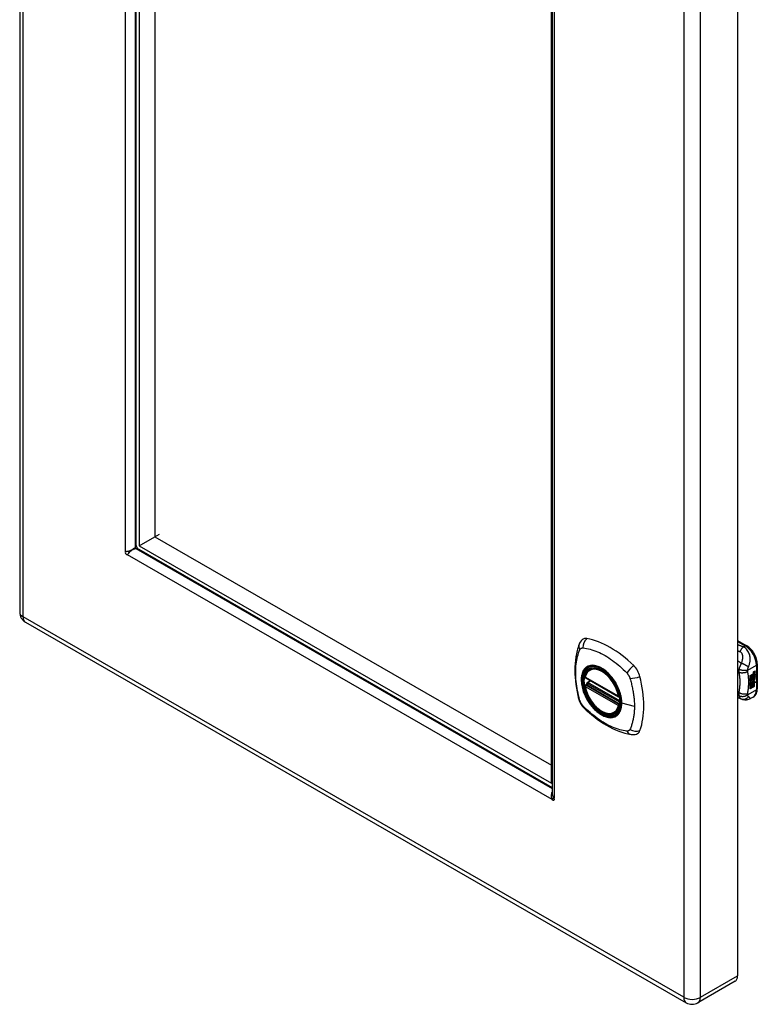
# Model space of a CAD drawing. Header units: inches. Extents: x 73.2 to 82.4, y 20.9 to 45.4.
# Tile 1 of 2: x 73.2 to 82.4, y 20.9 to 33.1. Entities that reach past the tile are written whole.
import ezdxf

# ---------------------------------------------------------------- set-up
doc = ezdxf.new("R2010")
doc.units = ezdxf.units.IN
doc.header["$MEASUREMENT"] = 0
doc.layers.add('Visible Edges(ANSI)', color=7, linetype='Continuous', lineweight=25)
doc.layers.add('Visible Tangent Edges(ANSI)', color=7, linetype='Continuous', lineweight=25)

msp = doc.modelspace()

# ---------------------------------------------------------------- linework, layer by layer
at = {"layer": 'Visible Edges(ANSI)'}
for p, q in [((73.196, 44.998), (73.196, 25.776)), ((74.642, 42.582), (74.642, 26.619)), ((74.684, 42.55), (74.684, 26.602)), ((74.878, 42.438), (74.878, 26.715)), ((82.128, 40.47), (82.128, 21.249)), ((79.815, 23.647), (79.815, 39.595)), ((79.821, 39.594), (79.821, 23.52)), ((74.684, 26.602), (74.878, 26.715)), ((74.878, 26.715), (74.934, 26.747)), ((74.878, 26.715), (79.815, 23.872)), ((74.631, 26.582), (74.644, 26.605)), ((74.684, 26.602), (79.815, 23.647)), ((74.666, 26.567), (74.64, 26.567)), ((74.677, 26.558), (79.821, 23.595)), ((73.269, 25.65), (81.49, 20.916)), ((82.128, 25.424), (82.243, 25.358)), ((82.374, 25.131), (82.374, 24.826)), ((80.291, 25.067), (80.301, 25.073)), ((82.284, 24.986), (82.321, 25.008)), ((82.32, 25), (82.323, 25.001)), ((82.32, 24.993), (82.32, 25)), ((82.322, 24.999), (82.32, 25)), ((82.325, 25), (82.322, 24.999)), ((82.322, 24.999), (82.322, 24.992)), ((82.323, 24.993), (82.347, 25.002)), ((82.349, 25.001), (82.323, 24.991)), ((82.324, 25), (82.323, 25.001)), ((82.323, 24.998), (82.327, 25)), ((82.323, 24.991), (82.323, 24.998)), ((82.327, 25.001), (82.326, 25.002)), ((82.329, 25.019), (82.327, 25.02)), ((82.327, 25), (82.327, 25.001)), ((82.329, 25.022), (82.328, 25.023)), ((82.329, 25.003), (82.328, 25.004)), ((82.331, 25.032), (82.347, 25.038)), ((82.331, 25.014), (82.347, 25.02)), ((82.349, 25.038), (82.332, 25.032)), ((82.349, 25.019), (82.332, 25.013)), ((82.333, 25.039), (82.349, 25.045)), ((82.335, 24.982), (82.349, 24.997)), ((82.338, 25.023), (82.349, 25.027)), ((82.338, 25.004), (82.349, 25.008)), ((82.347, 25.038), (82.347, 25.044)), ((82.349, 25.038), (82.347, 25.038)), ((82.347, 25.02), (82.347, 25.026)), ((82.349, 25.019), (82.347, 25.02)), ((82.347, 25.002), (82.347, 25.008)), ((82.349, 25.001), (82.347, 25.002)), ((82.347, 24.989), (82.347, 24.996)), ((82.349, 25.045), (82.349, 25.038)), ((82.349, 25.027), (82.349, 25.019)), ((82.349, 25.008), (82.349, 25.001)), ((82.349, 24.997), (82.349, 24.988)), ((80.234, 24.963), (80.648, 24.724)), ((80.234, 24.867), (80.248, 24.875)), ((80.254, 24.887), (80.253, 24.889)), ((80.259, 24.901), (80.3, 24.925)), ((82.284, 24.972), (82.32, 24.993)), ((82.322, 24.992), (82.284, 24.97)), ((82.284, 24.968), (82.322, 24.99)), ((82.284, 24.97), (82.284, 24.986)), ((82.284, 24.953), (82.325, 24.977)), ((82.326, 24.976), (82.284, 24.952)), ((82.284, 24.949), (82.33, 24.976)), ((82.284, 24.952), (82.284, 24.968)), ((82.284, 24.935), (82.32, 24.956)), ((82.322, 24.955), (82.284, 24.933)), ((82.284, 24.913), (82.284, 24.949)), ((82.284, 24.933), (82.284, 24.934)), ((82.284, 24.933), (82.307, 24.927)), ((82.284, 24.914), (82.294, 24.913)), ((82.296, 24.912), (82.284, 24.913)), ((82.284, 24.879), (82.308, 24.912)), ((82.284, 24.896), (82.296, 24.912)), ((82.309, 24.911), (82.284, 24.877)), ((82.284, 24.823), (82.284, 24.896)), ((82.284, 24.877), (82.299, 24.885)), ((82.284, 24.877), (82.284, 24.877)), ((82.296, 24.912), (82.294, 24.913)), ((82.297, 24.832), (82.297, 24.884)), ((82.299, 24.885), (82.299, 24.831)), ((82.301, 24.886), (82.316, 24.895)), ((82.301, 24.833), (82.301, 24.886)), ((82.307, 24.927), (82.321, 24.946)), ((82.309, 24.911), (82.308, 24.912)), ((82.308, 24.912), (82.321, 24.909)), ((82.322, 24.908), (82.309, 24.911)), ((82.314, 24.842), (82.314, 24.894)), ((82.316, 24.895), (82.316, 24.841)), ((82.318, 24.926), (82.324, 24.933)), ((82.32, 24.925), (82.318, 24.926)), ((82.318, 24.904), (82.322, 24.908)), ((82.331, 24.904), (82.318, 24.904)), ((82.318, 24.896), (82.331, 24.904)), ((82.318, 24.843), (82.318, 24.896)), ((82.319, 24.905), (82.33, 24.905)), ((82.322, 24.992), (82.32, 24.993)), ((82.32, 24.978), (82.32, 24.989)), ((82.322, 24.978), (82.32, 24.978)), ((82.32, 24.968), (82.325, 24.973)), ((82.32, 24.956), (82.32, 24.968)), ((82.322, 24.967), (82.32, 24.968)), ((82.322, 24.955), (82.32, 24.956)), ((82.325, 24.932), (82.32, 24.925)), ((82.32, 24.925), (82.34, 24.92)), ((82.322, 24.908), (82.321, 24.909)), ((82.322, 24.99), (82.322, 24.978)), ((82.322, 24.978), (82.326, 24.976)), ((82.33, 24.976), (82.322, 24.967)), ((82.322, 24.967), (82.322, 24.955)), ((82.323, 24.988), (82.335, 24.982)), ((82.323, 24.979), (82.323, 24.988)), ((82.323, 24.98), (82.33, 24.978)), ((82.332, 24.977), (82.323, 24.979)), ((82.323, 24.967), (82.332, 24.976)), ((82.323, 24.96), (82.334, 24.973)), ((82.336, 24.973), (82.323, 24.958)), ((82.323, 24.958), (82.323, 24.967)), ((82.325, 24.932), (82.324, 24.933)), ((82.329, 24.939), (82.327, 24.94)), ((82.332, 24.977), (82.33, 24.978)), ((82.331, 24.904), (82.33, 24.905)), ((82.332, 24.976), (82.332, 24.977)), ((82.333, 24.952), (82.332, 24.953)), ((82.332, 24.916), (82.339, 24.92)), ((82.334, 24.915), (82.332, 24.916)), ((82.332, 24.852), (82.332, 24.905)), ((82.333, 24.904), (82.332, 24.905)), ((82.332, 24.905), (82.354, 24.904)), ((82.333, 24.939), (82.333, 24.952)), ((82.333, 24.904), (82.333, 24.851)), ((82.355, 24.903), (82.333, 24.904)), ((82.336, 24.973), (82.334, 24.973)), ((82.334, 24.973), (82.347, 24.968)), ((82.34, 24.92), (82.334, 24.915)), ((82.334, 24.915), (82.355, 24.903)), ((82.349, 24.967), (82.336, 24.973)), ((82.336, 24.942), (82.336, 24.961)), ((82.338, 24.941), (82.336, 24.942)), ((82.338, 24.98), (82.347, 24.989)), ((82.338, 24.978), (82.338, 24.98)), ((82.34, 24.979), (82.338, 24.98)), ((82.34, 24.978), (82.338, 24.978)), ((82.338, 24.961), (82.338, 24.941)), ((82.349, 24.988), (82.34, 24.979)), ((82.34, 24.979), (82.34, 24.978)), ((82.34, 24.978), (82.349, 24.976)), ((82.343, 24.961), (82.347, 24.963)), ((82.349, 24.988), (82.347, 24.989)), ((82.347, 24.968), (82.347, 24.976)), ((82.349, 24.967), (82.347, 24.968)), ((82.349, 24.976), (82.349, 24.967)), ((82.284, 24.824), (82.297, 24.832)), ((82.299, 24.831), (82.284, 24.823)), ((82.299, 24.831), (82.297, 24.832)), ((82.301, 24.834), (82.314, 24.842)), ((82.316, 24.841), (82.301, 24.833)), ((82.316, 24.841), (82.314, 24.842)), ((82.318, 24.844), (82.332, 24.852)), ((82.333, 24.851), (82.318, 24.843)), ((82.333, 24.851), (82.332, 24.852)), ((82.175, 24.694), (82.128, 24.712)), ((82.177, 24.693), (82.175, 24.694)), ((82.322, 24.719), (82.282, 24.696)), ((80.603, 24.524), (80.614, 24.53)), ((79.846, 23.46), (79.821, 23.446)), ((82.098, 21.182), (81.636, 20.916))]:
    msp.add_line(p, q, dxfattribs=at)
at = {"layer": 'Visible Edges(ANSI)', "flags": 128}
for points in [[(74.512, 26.532), (74.512, 26.532), (74.512, 26.532), (74.512, 26.532), (74.513, 26.532), (74.513, 26.532), (74.513, 26.532), (74.513, 26.532), (74.513, 26.532), (74.514, 26.532), (74.514, 26.532), (74.514, 26.532), (74.514, 26.532), (74.515, 26.532), (74.515, 26.532), (74.515, 26.532), (74.515, 26.532), (74.516, 26.532), (74.516, 26.532), (74.516, 26.532), (74.516, 26.532), (74.517, 26.532), (74.517, 26.532), (74.517, 26.532), (74.517, 26.532)], [(74.517, 26.532), (74.521, 26.532), (74.525, 26.532), (74.53, 26.533), (74.534, 26.533), (74.539, 26.534), (74.544, 26.535), (74.549, 26.536), (74.554, 26.537), (74.559, 26.539), (74.564, 26.54), (74.57, 26.542), (74.575, 26.544), (74.58, 26.547), (74.585, 26.549), (74.59, 26.551), (74.595, 26.554), (74.6, 26.557), (74.605, 26.56), (74.61, 26.564), (74.614, 26.567), (74.619, 26.571), (74.623, 26.574), (74.627, 26.578), (74.631, 26.582)], [(74.539, 26.493), (74.539, 26.493), (74.539, 26.493), (74.539, 26.493), (74.539, 26.492), (74.539, 26.492), (74.539, 26.492), (74.539, 26.492), (74.539, 26.492), (74.539, 26.491), (74.538, 26.491), (74.538, 26.491), (74.538, 26.491), (74.538, 26.491), (74.538, 26.49), (74.538, 26.49), (74.537, 26.49), (74.537, 26.49), (74.537, 26.49), (74.537, 26.49), (74.537, 26.489), (74.537, 26.489), (74.537, 26.489), (74.537, 26.489), (74.537, 26.489)], [(74.64, 26.567), (74.635, 26.565), (74.629, 26.564), (74.624, 26.562), (74.619, 26.56), (74.613, 26.558), (74.608, 26.555), (74.603, 26.553), (74.598, 26.55), (74.593, 26.547), (74.588, 26.544), (74.584, 26.54), (74.579, 26.537), (74.575, 26.534), (74.571, 26.53), (74.567, 26.526), (74.563, 26.523), (74.559, 26.519), (74.556, 26.515), (74.552, 26.511), (74.549, 26.507), (74.547, 26.504), (74.544, 26.5), (74.542, 26.497), (74.539, 26.493)], [(80.157, 25.376), (80.149, 25.355), (80.143, 25.335), (80.137, 25.316), (80.133, 25.298), (80.128, 25.279), (80.124, 25.259), (80.117, 25.219), (80.111, 25.179), (80.107, 25.137), (80.105, 25.095), (80.104, 25.052), (80.105, 25.008), (80.107, 24.964), (80.111, 24.92), (80.116, 24.875), (80.123, 24.829), (80.132, 24.784), (80.142, 24.738), (80.147, 24.715), (80.15, 24.703), (80.154, 24.689)], [(80.195, 25.432), (80.182, 25.419), (80.171, 25.404), (80.163, 25.39), (80.157, 25.376)], [(82.374, 25.131), (82.373, 25.147), (82.371, 25.164), (82.368, 25.18), (82.364, 25.197), (82.359, 25.213), (82.352, 25.229), (82.345, 25.245), (82.336, 25.261), (82.327, 25.276), (82.317, 25.29), (82.306, 25.304), (82.294, 25.317), (82.282, 25.329), (82.27, 25.34), (82.257, 25.35), (82.243, 25.358)], [(80.229, 24.976), (80.233, 24.991), (80.238, 25.005), (80.244, 25.018), (80.252, 25.03), (80.26, 25.041), (80.269, 25.051), (80.28, 25.059), (80.291, 25.067)], [(80.248, 24.875), (80.25, 24.877), (80.253, 24.88), (80.254, 24.884), (80.254, 24.887)], [(80.545, 24.985), (80.563, 24.963), (80.581, 24.94), (80.597, 24.916), (80.612, 24.891), (80.626, 24.865), (80.639, 24.839), (80.65, 24.812), (80.66, 24.785)], [(80.603, 24.524), (80.592, 24.519), (80.58, 24.514), (80.567, 24.511), (80.554, 24.509), (80.54, 24.509), (80.526, 24.51), (80.512, 24.512), (80.497, 24.515), (80.483, 24.52), (80.468, 24.525), (80.454, 24.532), (80.439, 24.54), (80.424, 24.55), (80.41, 24.56), (80.395, 24.571), (80.381, 24.583), (80.367, 24.596), (80.354, 24.61), (80.341, 24.625), (80.328, 24.64), (80.316, 24.656), (80.305, 24.673), (80.294, 24.69), (80.283, 24.707), (80.274, 24.725), (80.265, 24.743), (80.257, 24.762), (80.249, 24.78), (80.243, 24.799), (80.237, 24.818), (80.232, 24.836), (80.228, 24.855)], [(82.322, 24.719), (82.334, 24.728), (82.346, 24.739), (82.355, 24.751), (82.362, 24.765), (82.367, 24.779), (82.371, 24.794), (82.373, 24.81), (82.374, 24.826)], [(80.154, 24.689), (80.158, 24.676), (80.163, 24.663), (80.169, 24.65), (80.176, 24.638), (80.183, 24.626), (80.191, 24.615), (80.2, 24.604), (80.209, 24.593)], [(82.282, 24.696), (82.273, 24.692), (82.263, 24.688), (82.254, 24.685), (82.244, 24.683), (82.234, 24.682), (82.224, 24.682), (82.214, 24.683), (82.206, 24.684), (82.202, 24.685), (82.199, 24.686), (82.195, 24.687), (82.189, 24.689), (82.184, 24.691), (82.177, 24.693)], [(80.209, 24.593), (80.219, 24.583), (80.228, 24.574), (80.246, 24.558), (80.28, 24.527), (80.315, 24.497), (80.351, 24.468), (80.387, 24.441), (80.424, 24.416), (80.461, 24.392), (80.498, 24.369), (80.536, 24.349), (80.573, 24.33), (80.611, 24.312), (80.65, 24.297), (80.688, 24.283), (80.726, 24.272), (80.764, 24.262), (80.783, 24.258), (80.794, 24.256), (80.805, 24.254)], [(80.805, 24.254), (80.82, 24.252), (80.837, 24.252), (80.854, 24.254), (80.872, 24.259)], [(79.819, 23.453), (79.818, 23.456), (79.817, 23.46), (79.817, 23.463), (79.816, 23.467), (79.815, 23.471), (79.815, 23.474), (79.815, 23.478), (79.814, 23.482), (79.814, 23.485), (79.814, 23.489), (79.814, 23.493), (79.814, 23.496), (79.815, 23.5), (79.815, 23.504), (79.815, 23.507), (79.816, 23.511), (79.816, 23.515), (79.817, 23.518), (79.817, 23.522), (79.818, 23.525), (79.819, 23.528), (79.819, 23.532), (79.82, 23.535), (79.821, 23.538)], [(79.821, 23.446), (79.821, 23.446), (79.821, 23.446), (79.821, 23.446), (79.821, 23.447), (79.821, 23.447), (79.821, 23.447), (79.821, 23.447), (79.821, 23.448), (79.82, 23.448), (79.82, 23.448), (79.82, 23.449), (79.82, 23.449), (79.82, 23.45), (79.82, 23.45), (79.82, 23.45), (79.819, 23.451), (79.819, 23.451), (79.819, 23.451), (79.819, 23.452), (79.819, 23.452), (79.819, 23.452), (79.819, 23.452), (79.819, 23.453), (79.819, 23.453)], [(79.821, 23.52), (79.821, 23.518), (79.821, 23.515), (79.822, 23.513), (79.822, 23.51), (79.822, 23.508), (79.823, 23.506), (79.823, 23.503), (79.824, 23.501), (79.824, 23.499), (79.825, 23.496), (79.826, 23.494), (79.826, 23.492), (79.827, 23.49), (79.828, 23.487), (79.829, 23.485), (79.83, 23.483), (79.832, 23.481), (79.833, 23.479), (79.834, 23.476), (79.835, 23.474), (79.837, 23.472), (79.838, 23.47), (79.84, 23.468), (79.841, 23.466)], [(79.841, 23.466), (79.841, 23.466), (79.842, 23.466), (79.842, 23.465), (79.842, 23.465), (79.842, 23.465), (79.842, 23.465), (79.842, 23.464), (79.843, 23.464), (79.843, 23.464), (79.843, 23.464), (79.843, 23.463), (79.844, 23.463), (79.844, 23.463), (79.844, 23.462), (79.844, 23.462), (79.845, 23.462), (79.845, 23.461), (79.845, 23.461), (79.845, 23.461), (79.845, 23.461), (79.845, 23.461), (79.846, 23.46), (79.846, 23.46), (79.846, 23.46)]]:
    msp.add_lwpolyline(points, dxfattribs=at)
at = {"layer": 'Visible Edges(ANSI)'}
for centre, radius, start, end in [((73.342, 25.776), 0.146, 180, 240.064), ((80.24, 24.973), 0.0118, 166.5789, 240.064), ((80.265, 24.891), 0.0118, 119.936, 187.8207), ((80.24, 24.857), 0.0118, 119.936, 190.602), ((80.654, 24.734), 0.0118, 240.064, 282.6676), ((81.563, 21.042), 0.146, 240.064, 299.936)]:
    msp.add_arc(centre, radius, start, end, dxfattribs=at)
for centre, major_axis, start_param, end_param in [((74.677, 26.599), (0.025, -0.0433), 3.928925, 5.499721), ((74.527, 26.512), (0.0125, -0.0217), 3.337817, 6.090829), ((74.564, 26.533), (0.0125, -0.0217), 4.278811, 5.140327), ((80.294, 25.286), (-0.088, 0.154), 5.827357, 6.408431), ((80.545, 24.289), (-0.639, 1.109), 5.172085, 5.827357), ((80.44, 24.792), (0.157, -0.273), 2.362013, 7.062765), ((80.795, 24.997), (0.088, -0.154), 1.114968, 2.030492), ((82.331, 25.015), (-0.008, -0.0139), 5.599531, 6.283185), ((82.332, 25.014), (-0.008, -0.0139), 5.474827, 6.308913), ((82.327, 25.03), (0.00349, 0.00607), 1.10591, 2.348655), ((82.334, 25.034), (-0.0082, -0.0142), 5.490247, 6.612005), ((82.327, 25.012), (0.00337, 0.00586), 1.080045, 2.345144), ((82.334, 25.016), (-0.008, -0.0139), 5.486737, 6.497871), ((82.332, 25.035), (-0.0082, -0.0142), 0.086325, 0.32882), ((82.332, 25.017), (-0.008, -0.0139), 0.088333, 0.214686), ((82.33, 25.022), (0.0096, 0.0166), 0.591478, 1.10591), ((82.329, 25.028), (0.002, 0.00347), 1.194468, 2.460773), ((82.332, 25.03), (-0.00419, -0.00728), 5.602365, 6.283185), ((82.33, 25.004), (0.0096, 0.0166), 0.846591, 1.080045), ((82.329, 25.009), (0.002, 0.00347), 1.194614, 2.459504), ((82.332, 25.012), (-0.00419, -0.00728), 5.601097, 6.283185), ((82.33, 25.027), (-0.002, -0.00347), 4.33606, 5.602365), ((82.333, 25.029), (-0.00419, -0.00728), 5.602365, 6.501309), ((82.33, 25.009), (-0.002, -0.00347), 4.336206, 5.601097), ((82.333, 25.011), (-0.00419, -0.00728), 5.601097, 6.50115), ((82.33, 25.025), (0.00409, 0.00711), 0.608795, 1.194468), ((82.33, 25.007), (0.00409, 0.00711), 0.608932, 1.194614), ((82.331, 25.024), (-0.00409, -0.00711), 3.750388, 4.33606), ((82.331, 25.006), (-0.00409, -0.00711), 3.750524, 4.336206), ((82.342, 25.05), (-0.0155, -0.0269), 0.234705, 0.623342), ((82.342, 25.031), (-0.0155, -0.0269), 0.217964, 0.608932), ((80.057, 25.132), (-0.639, 1.109), 3.601288, 4.256561), ((82.335, 24.952), (-0.011, -0.0191), 5.44239, 6.249461), ((82.336, 24.951), (-0.011, -0.0191), 5.27034, 6.249461), ((82.336, 24.951), (-0.0099, -0.0173), 5.328451, 6.266738), ((82.33, 24.949), (0.00506, 0.00878), 1.199629, 2.268394), ((82.33, 24.947), (-0.00364, -0.00633), 4.818058, 5.834093), ((82.333, 24.95), (-0.00559, -0.00971), 5.834093, 6.283185), ((82.33, 24.947), (0.00318, 0.00552), 0.285255, 1.676465), ((82.332, 24.946), (-0.00364, -0.00633), 4.818058, 5.834093), ((82.338, 24.957), (-0.0132, -0.023), 0.05511, 0.723506), ((82.34, 24.956), (-0.0132, -0.023), 6.266738, 7.006692), ((82.332, 24.944), (0.0094, 0.0163), 0.3673, 1.199629), ((82.334, 24.949), (-0.00559, -0.00971), 5.834093, 6.944434), ((82.331, 24.947), (0.00318, 0.00552), 0.285255, 1.676465), ((82.338, 24.946), (0.0066, 0.0114), 3.865099, 5.348557), ((82.339, 24.947), (0.00319, 0.00555), 3.637533, 5.053908), ((82.339, 24.945), (-0.0066, -0.0114), 0.723506, 2.206964), ((82.33, 24.946), (0.0102, 0.0177), 5.053908, 5.889616), ((82.319, 24.938), (0.0202, 0.0351), 5.348557, 5.747216), ((82.32, 24.937), (-0.0202, -0.0351), 2.206964, 2.656801), ((80.795, 24.417), (0.088, -0.154), 6.157956, 6.742881), ((79.831, 23.457), (0.0125, -0.0217), 4.908613, 7.661625), ((82.025, 21.308), (0.073, -0.127), 0, 0.787332)]:
    msp.add_ellipse(centre, major_axis=major_axis, ratio=0.578093, start_param=start_param, end_param=end_param, dxfattribs=at)
msp.add_ellipse((80.436, 24.79), major_axis=(-0.16, 0.277), ratio=0.578093, dxfattribs=at)
at = {"layer": 'Visible Tangent Edges(ANSI)'}
for p, q in [((73.239, 25.717), (73.239, 44.938)), ((74.512, 26.532), (74.512, 42.657)), ((74.631, 42.588), (74.631, 26.582)), ((81.459, 40.204), (81.459, 20.983)), ((81.666, 20.983), (81.666, 40.204)), ((79.846, 39.585), (79.846, 23.46)), ((74.643, 26.604), (74.644, 26.604)), ((79.821, 23.446), (74.537, 26.489)), ((74.64, 26.567), (79.821, 23.583)), ((81.459, 20.983), (73.239, 25.717)), ((82.128, 25.411), (82.223, 25.356)), ((82.223, 25.356), (82.2, 25.343)), ((82.255, 25.053), (82.363, 25.115)), ((82.327, 25.025), (82.326, 25.026)), ((82.327, 25.007), (82.326, 25.007)), ((82.329, 25.029), (82.328, 25.03)), ((82.329, 25.011), (82.328, 25.012)), ((82.332, 25.032), (82.331, 25.032)), ((82.332, 25.013), (82.331, 25.014)), ((82.363, 25.115), (82.363, 24.81)), ((80.646, 24.73), (80.232, 24.968)), ((80.662, 24.654), (80.26, 24.886)), ((80.265, 24.9), (80.304, 24.923)), ((80.662, 24.671), (80.265, 24.9)), ((82.327, 24.942), (82.325, 24.942)), ((82.328, 24.948), (82.326, 24.949)), ((82.339, 24.934), (82.337, 24.935)), ((82.348, 24.949), (82.347, 24.95)), ((80.232, 24.852), (80.646, 24.614)), ((80.24, 24.866), (80.251, 24.873)), ((80.654, 24.628), (80.24, 24.866)), ((80.251, 24.873), (80.661, 24.637)), ((82.144, 24.775), (82.128, 24.781)), ((82.363, 24.81), (82.255, 24.748)), ((80.661, 24.632), (80.654, 24.628)), ((80.845, 24.604), (80.688, 24.644)), ((79.843, 23.464), (79.819, 23.453)), ((81.666, 20.983), (82.128, 21.249))]:
    msp.add_line(p, q, dxfattribs=at)
at = {"layer": 'Visible Tangent Edges(ANSI)', "flags": 128}
for points in [[(82.2, 25.343), (82.197, 25.344), (82.194, 25.346), (82.191, 25.347), (82.188, 25.348), (82.185, 25.349), (82.182, 25.35), (82.179, 25.351), (82.176, 25.353), (82.173, 25.354), (82.17, 25.355), (82.167, 25.356), (82.164, 25.357), (82.161, 25.359), (82.158, 25.36), (82.155, 25.361), (82.152, 25.362), (82.149, 25.363), (82.146, 25.364), (82.143, 25.366), (82.14, 25.367), (82.137, 25.368), (82.134, 25.369), (82.131, 25.37), (82.128, 25.372)], [(80.167, 24.675), (80.157, 24.708), (80.15, 24.738), (80.143, 24.767), (80.137, 24.797), (80.132, 24.826), (80.127, 24.855), (80.123, 24.884), (80.12, 24.913), (80.117, 24.941), (80.115, 24.97), (80.114, 24.997), (80.114, 25.024), (80.114, 25.051), (80.115, 25.077), (80.117, 25.103), (80.12, 25.128), (80.123, 25.153), (80.127, 25.177), (80.132, 25.201), (80.137, 25.224), (80.143, 25.246), (80.15, 25.268), (80.157, 25.289), (80.167, 25.31)], [(80.167, 25.31), (80.168, 25.312), (80.169, 25.314), (80.17, 25.315), (80.171, 25.317), (80.173, 25.318), (80.174, 25.32), (80.175, 25.321), (80.176, 25.322), (80.178, 25.323), (80.179, 25.325), (80.181, 25.326), (80.182, 25.327), (80.184, 25.327), (80.185, 25.328), (80.187, 25.329), (80.189, 25.329), (80.19, 25.33), (80.192, 25.33), (80.194, 25.331), (80.196, 25.331), (80.198, 25.331), (80.2, 25.331), (80.201, 25.332), (80.203, 25.331)], [(80.203, 25.331), (80.227, 25.329), (80.249, 25.325), (80.272, 25.32), (80.294, 25.315), (80.317, 25.308), (80.34, 25.301), (80.363, 25.292), (80.386, 25.283), (80.409, 25.273), (80.432, 25.262), (80.456, 25.25), (80.479, 25.237), (80.502, 25.223), (80.526, 25.208), (80.549, 25.192), (80.572, 25.176), (80.595, 25.159), (80.618, 25.14), (80.641, 25.122), (80.663, 25.102), (80.685, 25.082), (80.707, 25.061), (80.729, 25.04), (80.753, 25.015)], [(82.128, 25.296), (82.13, 25.296), (82.131, 25.295), (82.132, 25.295), (82.133, 25.294), (82.134, 25.294), (82.136, 25.293), (82.137, 25.293), (82.138, 25.292), (82.139, 25.292), (82.14, 25.291), (82.142, 25.291), (82.143, 25.29), (82.144, 25.29), (82.145, 25.289), (82.147, 25.289), (82.148, 25.288), (82.149, 25.288), (82.15, 25.288), (82.151, 25.287), (82.153, 25.287), (82.154, 25.286), (82.155, 25.286), (82.156, 25.285), (82.157, 25.285)], [(82.2, 25.343), (82.198, 25.342), (82.196, 25.34), (82.194, 25.338), (82.193, 25.336), (82.191, 25.334), (82.189, 25.332), (82.187, 25.33), (82.185, 25.328), (82.183, 25.326), (82.181, 25.323), (82.179, 25.321), (82.177, 25.318), (82.175, 25.316), (82.174, 25.313), (82.172, 25.311), (82.17, 25.308), (82.168, 25.305), (82.167, 25.302), (82.165, 25.299), (82.164, 25.297), (82.162, 25.294), (82.16, 25.291), (82.159, 25.288), (82.157, 25.285)], [(82.157, 25.285), (82.163, 25.282), (82.169, 25.278), (82.173, 25.274), (82.177, 25.269), (82.181, 25.264), (82.183, 25.258), (82.186, 25.252), (82.187, 25.246), (82.188, 25.239), (82.189, 25.233), (82.19, 25.226), (82.19, 25.22), (82.19, 25.213), (82.19, 25.206), (82.189, 25.2), (82.188, 25.193), (82.187, 25.186), (82.186, 25.179), (82.185, 25.173), (82.183, 25.166), (82.182, 25.159), (82.18, 25.152), (82.178, 25.145), (82.175, 25.138)], [(82.263, 25.091), (82.267, 25.1), (82.27, 25.108), (82.273, 25.117), (82.276, 25.126), (82.278, 25.136), (82.28, 25.145), (82.282, 25.154), (82.284, 25.164), (82.285, 25.174), (82.285, 25.185), (82.285, 25.195), (82.285, 25.206), (82.284, 25.218), (82.282, 25.229), (82.279, 25.241), (82.275, 25.254), (82.27, 25.266), (82.264, 25.279), (82.257, 25.292), (82.248, 25.304), (82.238, 25.316), (82.226, 25.326), (82.214, 25.336), (82.2, 25.343)], [(82.175, 25.138), (82.173, 25.14), (82.171, 25.141), (82.169, 25.143), (82.167, 25.144), (82.165, 25.145), (82.163, 25.147), (82.162, 25.148), (82.16, 25.149), (82.158, 25.151), (82.156, 25.152), (82.154, 25.153), (82.152, 25.155), (82.15, 25.156), (82.148, 25.157), (82.146, 25.159), (82.144, 25.16), (82.142, 25.161), (82.14, 25.163), (82.138, 25.164), (82.136, 25.165), (82.134, 25.167), (82.132, 25.168), (82.13, 25.169), (82.128, 25.171)], [(82.175, 25.138), (82.173, 25.136), (82.172, 25.133), (82.17, 25.13), (82.168, 25.127), (82.167, 25.124), (82.165, 25.121), (82.164, 25.118), (82.163, 25.115), (82.161, 25.112), (82.16, 25.109), (82.159, 25.106), (82.157, 25.103), (82.156, 25.099), (82.155, 25.096), (82.154, 25.093), (82.152, 25.089), (82.151, 25.086), (82.15, 25.083), (82.149, 25.079), (82.148, 25.076), (82.148, 25.073), (82.147, 25.07), (82.146, 25.067), (82.146, 25.064)], [(82.263, 25.091), (82.261, 25.093), (82.259, 25.095), (82.256, 25.098), (82.253, 25.1), (82.25, 25.102), (82.247, 25.105), (82.244, 25.107), (82.24, 25.11), (82.236, 25.112), (82.233, 25.114), (82.229, 25.117), (82.225, 25.119), (82.22, 25.121), (82.216, 25.123), (82.212, 25.125), (82.208, 25.127), (82.203, 25.129), (82.199, 25.131), (82.195, 25.132), (82.191, 25.134), (82.187, 25.135), (82.183, 25.136), (82.179, 25.137), (82.175, 25.138)], [(80.241, 25.087), (80.232, 25.079), (80.224, 25.07), (80.216, 25.06), (80.209, 25.049), (80.203, 25.037), (80.198, 25.024), (80.193, 25.011), (80.19, 24.997), (80.187, 24.982), (80.185, 24.967), (80.183, 24.951), (80.183, 24.934), (80.183, 24.917), (80.185, 24.9), (80.187, 24.882), (80.19, 24.864), (80.193, 24.845), (80.198, 24.826), (80.203, 24.808), (80.209, 24.789), (80.216, 24.77), (80.224, 24.751), (80.232, 24.733), (80.241, 24.715)], [(80.685, 24.646), (80.679, 24.588), (80.662, 24.539), (80.635, 24.501), (80.598, 24.477), (80.554, 24.468), (80.504, 24.473), (80.452, 24.493), (80.398, 24.526), (80.346, 24.572), (80.299, 24.628), (80.257, 24.69), (80.225, 24.758), (80.201, 24.827), (80.189, 24.894), (80.188, 24.957), (80.198, 25.012), (80.219, 25.056), (80.25, 25.088), (80.29, 25.107), (80.337, 25.11), (80.388, 25.099), (80.441, 25.074), (80.494, 25.035), (80.545, 24.985)], [(80.274, 25.106), (80.273, 25.105), (80.271, 25.105), (80.27, 25.104), (80.268, 25.103), (80.267, 25.103), (80.265, 25.102), (80.264, 25.101), (80.262, 25.101), (80.261, 25.1), (80.26, 25.099), (80.258, 25.098), (80.257, 25.098), (80.255, 25.097), (80.254, 25.096), (80.253, 25.095), (80.251, 25.094), (80.25, 25.093), (80.249, 25.092), (80.247, 25.092), (80.246, 25.091), (80.245, 25.09), (80.243, 25.089), (80.242, 25.088), (80.241, 25.087)], [(80.596, 24.921), (80.585, 24.938), (80.573, 24.954), (80.56, 24.97), (80.547, 24.985), (80.534, 25), (80.521, 25.014), (80.507, 25.027), (80.493, 25.04), (80.479, 25.051), (80.464, 25.062), (80.45, 25.072), (80.435, 25.081), (80.421, 25.089), (80.406, 25.096), (80.392, 25.101), (80.377, 25.106), (80.363, 25.11), (80.35, 25.113), (80.336, 25.114), (80.323, 25.115), (80.31, 25.114), (80.298, 25.112), (80.286, 25.11), (80.274, 25.106)], [(80.753, 25.015), (80.754, 25.014), (80.755, 25.013), (80.756, 25.012), (80.757, 25.011), (80.758, 25.009), (80.759, 25.008), (80.76, 25.007), (80.761, 25.006), (80.762, 25.005), (80.763, 25.003), (80.763, 25.002), (80.764, 25.001), (80.765, 25), (80.766, 24.998), (80.767, 24.997), (80.768, 24.996), (80.769, 24.995), (80.77, 24.993), (80.77, 24.992), (80.771, 24.991), (80.772, 24.989), (80.773, 24.988), (80.774, 24.987), (80.774, 24.986)], [(82.128, 25.038), (82.129, 25.038), (82.13, 25.037), (82.13, 25.037), (82.131, 25.036), (82.132, 25.036), (82.132, 25.035), (82.133, 25.035), (82.134, 25.035), (82.134, 25.034), (82.135, 25.034), (82.136, 25.033), (82.136, 25.033), (82.137, 25.032), (82.138, 25.032), (82.138, 25.032), (82.139, 25.031), (82.14, 25.031), (82.14, 25.03), (82.141, 25.03), (82.142, 25.029), (82.142, 25.029), (82.143, 25.028), (82.143, 25.028), (82.144, 25.028)], [(82.146, 25.064), (82.145, 25.062), (82.145, 25.06), (82.145, 25.058), (82.144, 25.057), (82.144, 25.055), (82.144, 25.053), (82.144, 25.052), (82.144, 25.05), (82.144, 25.048), (82.143, 25.047), (82.143, 25.045), (82.143, 25.044), (82.143, 25.042), (82.143, 25.041), (82.143, 25.04), (82.143, 25.038), (82.143, 25.037), (82.143, 25.035), (82.143, 25.034), (82.144, 25.033), (82.144, 25.031), (82.144, 25.03), (82.144, 25.029), (82.144, 25.028)], [(82.255, 25.041), (82.251, 25.038), (82.247, 25.036), (82.244, 25.033), (82.239, 25.031), (82.235, 25.029), (82.23, 25.027), (82.226, 25.025), (82.221, 25.023), (82.215, 25.022), (82.21, 25.021), (82.205, 25.02), (82.199, 25.019), (82.194, 25.019), (82.189, 25.018), (82.183, 25.018), (82.178, 25.018), (82.173, 25.019), (82.168, 25.02), (82.164, 25.02), (82.159, 25.022), (82.155, 25.023), (82.151, 25.024), (82.148, 25.026), (82.144, 25.028)], [(82.144, 25.028), (82.145, 25.024), (82.146, 25.021), (82.146, 25.017), (82.147, 25.014), (82.148, 25.01), (82.148, 25.006), (82.149, 25.003), (82.149, 24.999), (82.15, 24.996), (82.15, 24.992), (82.151, 24.988), (82.151, 24.985), (82.152, 24.981), (82.152, 24.977), (82.153, 24.974), (82.153, 24.97), (82.153, 24.966), (82.154, 24.962), (82.154, 24.959), (82.154, 24.955), (82.155, 24.951), (82.155, 24.947), (82.155, 24.943), (82.155, 24.939)], [(82.255, 25.053), (82.252, 25.053), (82.248, 25.052), (82.244, 25.051), (82.24, 25.051), (82.236, 25.05), (82.232, 25.05), (82.227, 25.05), (82.222, 25.049), (82.217, 25.049), (82.212, 25.05), (82.207, 25.05), (82.201, 25.05), (82.196, 25.051), (82.191, 25.052), (82.186, 25.052), (82.18, 25.053), (82.175, 25.054), (82.171, 25.055), (82.166, 25.057), (82.161, 25.058), (82.157, 25.059), (82.153, 25.061), (82.149, 25.062), (82.146, 25.064)], [(82.255, 25.041), (82.254, 25.041), (82.254, 25.042), (82.254, 25.042), (82.254, 25.042), (82.254, 25.043), (82.254, 25.043), (82.254, 25.044), (82.254, 25.044), (82.254, 25.045), (82.254, 25.045), (82.254, 25.046), (82.254, 25.047), (82.254, 25.047), (82.254, 25.048), (82.254, 25.048), (82.254, 25.049), (82.254, 25.049), (82.254, 25.05), (82.254, 25.05), (82.255, 25.051), (82.255, 25.052), (82.255, 25.052), (82.255, 25.053), (82.255, 25.053)], [(82.255, 25.053), (82.255, 25.055), (82.255, 25.057), (82.256, 25.059), (82.256, 25.06), (82.256, 25.062), (82.256, 25.064), (82.257, 25.066), (82.257, 25.067), (82.257, 25.069), (82.258, 25.071), (82.258, 25.073), (82.258, 25.074), (82.259, 25.076), (82.259, 25.077), (82.26, 25.079), (82.26, 25.08), (82.26, 25.082), (82.261, 25.083), (82.261, 25.084), (82.262, 25.086), (82.262, 25.087), (82.263, 25.088), (82.263, 25.09), (82.263, 25.091)], [(82.255, 24.76), (82.256, 24.773), (82.258, 24.785), (82.26, 24.798), (82.262, 24.81), (82.263, 24.823), (82.264, 24.835), (82.265, 24.848), (82.266, 24.86), (82.267, 24.872), (82.267, 24.884), (82.267, 24.896), (82.267, 24.908), (82.267, 24.919), (82.267, 24.931), (82.267, 24.943), (82.266, 24.954), (82.265, 24.965), (82.264, 24.976), (82.263, 24.987), (82.262, 24.998), (82.26, 25.009), (82.258, 25.02), (82.256, 25.03), (82.255, 25.041)], [(80.248, 24.875), (80.248, 24.875), (80.248, 24.875), (80.248, 24.875), (80.248, 24.875), (80.248, 24.875), (80.248, 24.875), (80.248, 24.875), (80.248, 24.875), (80.248, 24.875), (80.248, 24.875), (80.248, 24.875), (80.248, 24.875), (80.248, 24.875), (80.248, 24.875), (80.248, 24.875), (80.248, 24.875), (80.248, 24.875), (80.248, 24.875), (80.248, 24.875), (80.248, 24.875), (80.248, 24.875), (80.248, 24.875), (80.248, 24.875), (80.248, 24.875)], [(80.248, 24.875), (80.248, 24.875), (80.248, 24.875), (80.248, 24.875), (80.248, 24.875), (80.248, 24.875), (80.248, 24.875), (80.248, 24.875), (80.248, 24.874), (80.248, 24.874), (80.248, 24.874), (80.248, 24.874), (80.248, 24.874), (80.248, 24.874), (80.248, 24.874), (80.248, 24.874), (80.249, 24.874), (80.249, 24.874), (80.249, 24.874), (80.249, 24.874), (80.249, 24.874), (80.249, 24.874), (80.249, 24.874), (80.25, 24.874), (80.25, 24.874)], [(80.25, 24.874), (80.25, 24.874), (80.25, 24.874), (80.25, 24.874), (80.25, 24.874), (80.25, 24.874), (80.25, 24.873), (80.25, 24.873), (80.25, 24.873), (80.25, 24.873), (80.25, 24.873), (80.251, 24.873), (80.251, 24.873), (80.251, 24.873), (80.251, 24.873), (80.251, 24.873), (80.251, 24.873), (80.251, 24.873), (80.251, 24.873), (80.251, 24.873), (80.251, 24.873), (80.251, 24.873), (80.251, 24.873), (80.251, 24.873), (80.251, 24.873)], [(80.254, 24.888), (80.254, 24.888), (80.254, 24.888), (80.254, 24.888), (80.254, 24.888), (80.254, 24.888), (80.254, 24.888), (80.254, 24.888), (80.254, 24.888), (80.254, 24.887), (80.254, 24.887), (80.254, 24.887), (80.254, 24.887), (80.254, 24.887), (80.254, 24.887), (80.254, 24.887), (80.254, 24.887), (80.254, 24.887), (80.254, 24.887), (80.254, 24.887), (80.254, 24.887), (80.254, 24.887), (80.254, 24.887), (80.254, 24.887), (80.254, 24.887)], [(80.257, 24.887), (80.256, 24.887), (80.256, 24.887), (80.256, 24.887), (80.256, 24.888), (80.256, 24.888), (80.256, 24.888), (80.255, 24.888), (80.255, 24.888), (80.255, 24.888), (80.255, 24.888), (80.255, 24.888), (80.255, 24.888), (80.255, 24.888), (80.254, 24.888), (80.254, 24.888), (80.254, 24.888), (80.254, 24.888), (80.254, 24.888), (80.254, 24.888), (80.254, 24.888), (80.254, 24.888), (80.254, 24.888), (80.254, 24.888), (80.254, 24.888)], [(80.26, 24.886), (80.259, 24.886), (80.259, 24.886), (80.259, 24.886), (80.259, 24.886), (80.259, 24.886), (80.259, 24.886), (80.259, 24.886), (80.259, 24.886), (80.259, 24.886), (80.258, 24.886), (80.258, 24.887), (80.258, 24.887), (80.258, 24.887), (80.258, 24.887), (80.258, 24.887), (80.258, 24.887), (80.258, 24.887), (80.257, 24.887), (80.257, 24.887), (80.257, 24.887), (80.257, 24.887), (80.257, 24.887), (80.257, 24.887), (80.257, 24.887)], [(80.629, 24.863), (80.628, 24.865), (80.627, 24.868), (80.625, 24.87), (80.624, 24.873), (80.623, 24.875), (80.622, 24.878), (80.62, 24.88), (80.619, 24.883), (80.618, 24.885), (80.616, 24.887), (80.615, 24.89), (80.613, 24.892), (80.612, 24.895), (80.611, 24.897), (80.609, 24.899), (80.608, 24.902), (80.606, 24.904), (80.605, 24.907), (80.603, 24.909), (80.602, 24.911), (80.6, 24.914), (80.599, 24.916), (80.598, 24.918), (80.596, 24.921)], [(80.774, 24.986), (80.775, 24.984), (80.776, 24.983), (80.777, 24.981), (80.777, 24.98), (80.778, 24.979), (80.779, 24.977), (80.78, 24.976), (80.78, 24.975), (80.781, 24.973), (80.782, 24.972), (80.782, 24.97), (80.783, 24.969), (80.783, 24.968), (80.784, 24.966), (80.785, 24.965), (80.785, 24.963), (80.786, 24.962), (80.786, 24.961), (80.787, 24.959), (80.787, 24.958), (80.788, 24.956), (80.788, 24.955), (80.789, 24.954), (80.789, 24.952)], [(80.789, 24.952), (80.795, 24.934), (80.799, 24.919), (80.803, 24.904), (80.807, 24.89), (80.81, 24.875), (80.814, 24.86), (80.817, 24.845), (80.82, 24.831), (80.823, 24.816), (80.825, 24.801), (80.828, 24.787), (80.83, 24.772), (80.833, 24.758), (80.835, 24.743), (80.837, 24.729), (80.838, 24.715), (80.84, 24.701), (80.841, 24.687), (80.842, 24.673), (80.843, 24.659), (80.844, 24.645), (80.844, 24.631), (80.844, 24.617), (80.845, 24.604)], [(82.155, 24.875), (82.155, 24.871), (82.155, 24.867), (82.155, 24.863), (82.154, 24.859), (82.154, 24.855), (82.154, 24.85), (82.153, 24.846), (82.153, 24.842), (82.153, 24.838), (82.152, 24.834), (82.152, 24.83), (82.151, 24.825), (82.151, 24.821), (82.15, 24.817), (82.15, 24.813), (82.149, 24.808), (82.149, 24.804), (82.148, 24.8), (82.148, 24.796), (82.147, 24.792), (82.146, 24.787), (82.146, 24.783), (82.145, 24.779), (82.144, 24.775)], [(82.155, 24.939), (82.155, 24.937), (82.156, 24.934), (82.156, 24.932), (82.156, 24.929), (82.156, 24.926), (82.156, 24.924), (82.156, 24.921), (82.156, 24.918), (82.156, 24.916), (82.156, 24.913), (82.156, 24.91), (82.156, 24.908), (82.156, 24.905), (82.156, 24.902), (82.156, 24.9), (82.156, 24.897), (82.156, 24.894), (82.156, 24.891), (82.156, 24.889), (82.156, 24.886), (82.156, 24.883), (82.156, 24.881), (82.155, 24.878), (82.155, 24.875)], [(80.688, 24.644), (80.688, 24.652), (80.687, 24.661), (80.687, 24.669), (80.686, 24.678), (80.685, 24.687), (80.684, 24.696), (80.683, 24.705), (80.681, 24.714), (80.679, 24.723), (80.677, 24.733), (80.675, 24.742), (80.673, 24.751), (80.67, 24.76), (80.667, 24.77), (80.664, 24.779), (80.661, 24.789), (80.658, 24.798), (80.654, 24.807), (80.65, 24.817), (80.647, 24.826), (80.643, 24.835), (80.638, 24.845), (80.634, 24.854), (80.629, 24.863)], [(80.66, 24.785), (80.662, 24.779), (80.664, 24.773), (80.666, 24.767), (80.668, 24.761), (80.669, 24.755), (80.671, 24.749), (80.672, 24.743), (80.674, 24.737), (80.675, 24.731), (80.676, 24.725), (80.677, 24.719), (80.679, 24.714), (80.68, 24.708), (80.68, 24.702), (80.681, 24.696), (80.682, 24.69), (80.683, 24.685), (80.683, 24.679), (80.684, 24.673), (80.684, 24.668), (80.684, 24.662), (80.685, 24.657), (80.685, 24.651), (80.685, 24.646)], [(82.144, 24.775), (82.144, 24.773), (82.144, 24.771), (82.144, 24.769), (82.144, 24.768), (82.143, 24.766), (82.143, 24.764), (82.143, 24.763), (82.143, 24.761), (82.143, 24.76), (82.143, 24.758), (82.143, 24.756), (82.143, 24.755), (82.143, 24.753), (82.143, 24.752), (82.144, 24.75), (82.144, 24.748), (82.144, 24.747), (82.144, 24.745), (82.144, 24.743), (82.144, 24.742), (82.145, 24.74), (82.145, 24.739), (82.145, 24.737), (82.146, 24.735)], [(82.255, 24.76), (82.251, 24.759), (82.247, 24.758), (82.244, 24.757), (82.239, 24.756), (82.235, 24.755), (82.23, 24.755), (82.226, 24.755), (82.221, 24.754), (82.215, 24.754), (82.21, 24.755), (82.205, 24.755), (82.199, 24.756), (82.194, 24.757), (82.189, 24.757), (82.183, 24.759), (82.178, 24.76), (82.173, 24.761), (82.168, 24.763), (82.164, 24.765), (82.159, 24.767), (82.155, 24.768), (82.151, 24.77), (82.148, 24.772), (82.144, 24.775)], [(82.255, 24.748), (82.255, 24.748), (82.255, 24.749), (82.255, 24.749), (82.255, 24.75), (82.254, 24.75), (82.254, 24.751), (82.254, 24.751), (82.254, 24.752), (82.254, 24.752), (82.254, 24.753), (82.254, 24.753), (82.254, 24.754), (82.254, 24.754), (82.254, 24.755), (82.254, 24.755), (82.254, 24.756), (82.254, 24.756), (82.254, 24.757), (82.254, 24.757), (82.254, 24.758), (82.254, 24.758), (82.254, 24.759), (82.254, 24.759), (82.255, 24.76)], [(80.203, 24.612), (80.201, 24.614), (80.2, 24.617), (80.198, 24.619), (80.196, 24.621), (80.194, 24.624), (80.192, 24.626), (80.19, 24.629), (80.189, 24.631), (80.187, 24.634), (80.185, 24.636), (80.184, 24.639), (80.182, 24.642), (80.181, 24.644), (80.179, 24.647), (80.178, 24.65), (80.176, 24.653), (80.175, 24.655), (80.174, 24.658), (80.173, 24.661), (80.171, 24.664), (80.17, 24.667), (80.169, 24.669), (80.168, 24.672), (80.167, 24.675)], [(80.241, 24.715), (80.242, 24.712), (80.243, 24.71), (80.245, 24.707), (80.246, 24.705), (80.247, 24.702), (80.249, 24.7), (80.25, 24.697), (80.251, 24.695), (80.253, 24.693), (80.254, 24.69), (80.255, 24.688), (80.257, 24.685), (80.258, 24.683), (80.26, 24.681), (80.261, 24.678), (80.262, 24.676), (80.264, 24.673), (80.265, 24.671), (80.267, 24.669), (80.268, 24.666), (80.27, 24.664), (80.271, 24.662), (80.273, 24.659), (80.274, 24.657)], [(80.274, 24.657), (80.286, 24.64), (80.298, 24.624), (80.31, 24.608), (80.323, 24.592), (80.336, 24.578), (80.35, 24.564), (80.364, 24.551), (80.378, 24.538), (80.392, 24.527), (80.406, 24.516), (80.421, 24.506), (80.435, 24.497), (80.45, 24.489), (80.464, 24.482), (80.479, 24.476), (80.493, 24.472), (80.507, 24.468), (80.521, 24.465), (80.534, 24.464), (80.548, 24.463), (80.56, 24.464), (80.573, 24.465), (80.585, 24.468), (80.596, 24.472)], [(80.629, 24.491), (80.634, 24.495), (80.638, 24.499), (80.643, 24.503), (80.647, 24.508), (80.651, 24.513), (80.654, 24.518), (80.658, 24.523), (80.661, 24.529), (80.664, 24.535), (80.667, 24.541), (80.67, 24.547), (80.673, 24.553), (80.675, 24.56), (80.677, 24.567), (80.679, 24.574), (80.681, 24.581), (80.683, 24.588), (80.684, 24.596), (80.685, 24.603), (80.686, 24.611), (80.687, 24.619), (80.687, 24.627), (80.688, 24.635), (80.688, 24.644)], [(82.255, 24.748), (82.252, 24.745), (82.248, 24.742), (82.244, 24.74), (82.24, 24.737), (82.236, 24.735), (82.232, 24.733), (82.227, 24.731), (82.222, 24.729), (82.217, 24.728), (82.212, 24.727), (82.207, 24.726), (82.201, 24.725), (82.196, 24.724), (82.191, 24.724), (82.186, 24.724), (82.18, 24.725), (82.175, 24.725), (82.171, 24.726), (82.166, 24.727), (82.161, 24.728), (82.157, 24.73), (82.153, 24.732), (82.149, 24.733), (82.146, 24.735)], [(82.146, 24.735), (82.146, 24.733), (82.147, 24.73), (82.148, 24.728), (82.148, 24.725), (82.149, 24.723), (82.15, 24.72), (82.151, 24.718), (82.152, 24.716), (82.153, 24.714), (82.155, 24.712), (82.156, 24.71), (82.157, 24.708), (82.158, 24.706), (82.16, 24.705), (82.161, 24.703), (82.162, 24.702), (82.164, 24.701), (82.165, 24.7), (82.167, 24.698), (82.168, 24.697), (82.17, 24.696), (82.171, 24.696), (82.173, 24.695), (82.175, 24.694)], [(82.263, 24.726), (82.261, 24.722), (82.259, 24.719), (82.256, 24.715), (82.254, 24.712), (82.251, 24.709), (82.248, 24.706), (82.244, 24.704), (82.241, 24.701), (82.237, 24.699), (82.233, 24.697), (82.23, 24.695), (82.226, 24.693), (82.221, 24.692), (82.217, 24.691), (82.213, 24.69), (82.209, 24.689), (82.205, 24.689), (82.201, 24.689), (82.196, 24.689), (82.192, 24.689), (82.188, 24.69), (82.184, 24.691), (82.181, 24.692), (82.177, 24.693)], [(82.263, 24.726), (82.263, 24.726), (82.263, 24.726), (82.262, 24.727), (82.262, 24.727), (82.261, 24.728), (82.261, 24.728), (82.26, 24.729), (82.26, 24.73), (82.26, 24.73), (82.259, 24.731), (82.259, 24.732), (82.258, 24.733), (82.258, 24.734), (82.258, 24.735), (82.257, 24.736), (82.257, 24.737), (82.257, 24.738), (82.256, 24.74), (82.256, 24.741), (82.256, 24.742), (82.256, 24.743), (82.255, 24.745), (82.255, 24.746), (82.255, 24.748)], [(82.282, 24.696), (82.283, 24.697), (82.284, 24.698), (82.285, 24.699), (82.285, 24.7), (82.285, 24.701), (82.285, 24.702), (82.285, 24.703), (82.285, 24.704), (82.284, 24.706), (82.284, 24.707), (82.283, 24.708), (82.282, 24.709), (82.281, 24.711), (82.28, 24.712), (82.279, 24.713), (82.277, 24.714), (82.276, 24.716), (82.274, 24.717), (82.273, 24.718), (82.271, 24.72), (82.269, 24.721), (82.267, 24.723), (82.265, 24.724), (82.263, 24.726)], [(80.753, 24.296), (80.729, 24.298), (80.707, 24.302), (80.685, 24.307), (80.663, 24.313), (80.641, 24.32), (80.618, 24.327), (80.595, 24.336), (80.572, 24.345), (80.549, 24.356), (80.526, 24.367), (80.502, 24.379), (80.479, 24.392), (80.456, 24.406), (80.432, 24.421), (80.409, 24.436), (80.386, 24.453), (80.363, 24.47), (80.34, 24.488), (80.317, 24.506), (80.294, 24.526), (80.272, 24.546), (80.249, 24.566), (80.227, 24.587), (80.203, 24.612)], [(80.845, 24.604), (80.844, 24.59), (80.844, 24.577), (80.844, 24.564), (80.843, 24.551), (80.842, 24.538), (80.841, 24.525), (80.84, 24.512), (80.838, 24.5), (80.837, 24.487), (80.835, 24.475), (80.833, 24.463), (80.83, 24.451), (80.828, 24.439), (80.825, 24.427), (80.823, 24.415), (80.82, 24.404), (80.817, 24.393), (80.814, 24.382), (80.81, 24.371), (80.807, 24.36), (80.803, 24.349), (80.799, 24.339), (80.795, 24.328), (80.789, 24.317)], [(80.596, 24.472), (80.598, 24.472), (80.599, 24.473), (80.6, 24.473), (80.602, 24.474), (80.603, 24.475), (80.605, 24.475), (80.606, 24.476), (80.608, 24.477), (80.609, 24.478), (80.611, 24.478), (80.612, 24.479), (80.613, 24.48), (80.615, 24.481), (80.616, 24.482), (80.617, 24.482), (80.619, 24.483), (80.62, 24.484), (80.622, 24.485), (80.623, 24.486), (80.624, 24.487), (80.625, 24.488), (80.627, 24.489), (80.628, 24.49), (80.629, 24.491)], [(80.789, 24.317), (80.788, 24.315), (80.787, 24.313), (80.786, 24.312), (80.785, 24.31), (80.784, 24.309), (80.783, 24.308), (80.782, 24.306), (80.78, 24.305), (80.779, 24.304), (80.777, 24.303), (80.776, 24.302), (80.774, 24.301), (80.773, 24.3), (80.771, 24.299), (80.77, 24.298), (80.768, 24.298), (80.766, 24.297), (80.764, 24.297), (80.763, 24.296), (80.761, 24.296), (80.759, 24.296), (80.757, 24.296), (80.755, 24.296), (80.753, 24.296)]]:
    msp.add_lwpolyline(points, dxfattribs=at)
at = {"layer": 'Visible Tangent Edges(ANSI)'}
for centre, major_axis, ratio, start_param, end_param in [((74.594, 26.55), (0.0309, -0.0537), 0.578093, 4.589007, 4.825153), ((74.616, 26.563), (-0.0155, 0.0269), 0.578093, 1.475839, 1.640186), ((73.342, 25.776), (-0.146, 0), 0.575862, 0, 0.785398), ((73.342, 25.776), (-0.073, -0.127), 0.578093, 5.495853, 6.283185), ((80.267, 25.334), (-0.11, 0.042), 0.703309, 0, 0.764267), ((80.294, 25.349), (-0.026, -0.115), 0.753973, 3.899961, 5.037231), ((82.223, 25.324), (0.0196, 0.0341), 0.578093, 0, 0.783464), ((82.223, 25.196), (0.098, -0.171), 0.578093, 0.787332, 2.358128), ((80.439, 24.791), (-0.173, 0.3), 0.578093, 5.049679, 10.658285), ((82.335, 25.131), (0.0394, 0), 0.575862, 5.497787, 6.283185), ((80.439, 24.791), (-0.15, 0.261), 0.578093, 4.16689, 6.832552), ((80.447, 24.796), (-0.156, 0.271), 0.578093, 6.165882, 6.283185), ((80.823, 25.045), (-0.0787, -0.0881), 0.342407, 4.199127, 5.336397), ((80.24, 24.973), (-0.0115, 0.0027), 0.695905, 0, 0.935665), ((80.24, 24.973), (-0.0059, -0.0102), 0.578093, 5.495853, 6.283185), ((80.242, 24.885), (0.0019, -0.0117), 0.983789, 0.322582, 1.638537), ((80.248, 24.884), (0.0039, 0.0112), 0.654364, 3.80656, 5.233141), ((80.251, 24.883), (0.0059, 0.0102), 0.578093, 3.925057, 5.333981), ((80.265, 24.891), (-0.0117, -0.0016), 0.469248, 0, 0.204023), ((80.265, 24.891), (-0.0059, -0.0102), 0.578093, 3.925057, 5.349392), ((80.265, 24.891), (-0.0059, 0.0102), 0.578093, 5.499721, 6.283185), ((80.85, 24.998), (0.116, 0.024), 0.339589, 4.087332, 5.224602), ((80.24, 24.857), (-0.0116, -0.0022), 0.423362, 0, 0.692028), ((80.24, 24.857), (-0.0059, -0.0102), 0.578093, 3.925057, 5.495853), ((80.439, 24.791), (0.15, -0.261), 0.578093, 4.16689, 6.832552), ((80.24, 24.857), (-0.0059, 0.0102), 0.578093, 5.499721, 6.283185), ((82.223, 24.89), (0.098, -0.171), 0.578093, 0, 0.787332), ((82.335, 24.826), (0.0394, 0), 0.575862, 5.497787, 6.283185), ((80.267, 24.722), (-0.114, -0.032), 0.388839, 0, 0.392668), ((80.654, 24.734), (-0.0059, -0.0102), 0.578093, 5.495853, 6.283185), ((80.654, 24.734), (-0.0116, -0.0022), 0.423362, 0.692028, 1.60444), ((80.654, 24.618), (0.0059, 0.0102), 0.578093, 0.783464, 2.354261), ((80.654, 24.618), (0.0059, -0.0102), 0.578093, 1.626874, 2.358128), ((80.69, 24.646), (-0.00492, 0), 0.575862, 0.141897, 1.156289), ((80.294, 24.675), (-0.0848, -0.0822), 0.391657, 5.889683, 6.283185), ((80.447, 24.796), (0.156, -0.271), 0.578093, 0, 0.117303), ((80.654, 24.618), (0.0115, -0.0027), 0.695905, 4.077257, 5.159885), ((80.823, 24.371), (-0.019, -0.117), 0.704723, 5.515471, 6.283185), ((80.85, 24.386), (0.113, -0.034), 0.752559, 4.384035, 5.521305), ((81.563, 21.042), (-0.073, -0.127), 0.578093, 5.495853, 6.283185), ((81.563, 21.042), (0.146, 0), 0.575862, 3.926991, 5.497787), ((81.563, 21.042), (0.073, -0.127), 0.578093, 0, 0.787332)]:
    msp.add_ellipse(centre, major_axis=major_axis, ratio=ratio, start_param=start_param, end_param=end_param, dxfattribs=at)
for centre, major_axis in [((80.439, 24.791), (0.171, -0.297)), ((80.437, 24.79), (-0.162, 0.282)), ((80.436, 24.79), (0.162, -0.281))]:
    msp.add_ellipse(centre, major_axis=major_axis, ratio=0.578093, dxfattribs=at)

doc.saveas('drawing.dxf')
